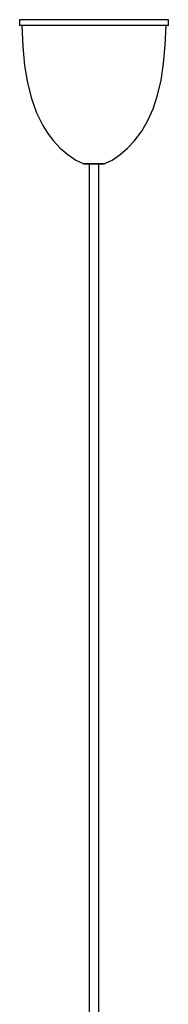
# Model space of a CAD drawing. Header units: millimetres. Extents: x -246 to 913, y -1624 to -26.
# Tile 10 of 11: x 659 to 735, y -1122 to -619. Entities that reach past the tile are written whole.
import ezdxf

# ---------------------------------------------------------------- set-up
doc = ezdxf.new("R2010")
doc.units = ezdxf.units.MM

msp = doc.modelspace()

# ---------------------------------------------------------------- linework, layer by layer
at = {"color": 7, "linetype": 'Continuous', "lineweight": 25}
for p, q in [((659.29, -619.25), (659.29, -622.25)), ((735.29, -619.25), (659.29, -619.25)), ((735.29, -622.25), (659.29, -622.25)), ((735.29, -622.25), (735.29, -619.25)), ((692.05, -692.75), (702.54, -692.75)), ((694.84, -692.75), (694.84, -1170.42)), ((699.74, -1170.42), (699.74, -692.75))]:
    msp.add_line(p, q, dxfattribs=at)
at = {"color": 8, "linetype": 'Continuous', "lineweight": 25}
msp.add_line((691.68, -692.68), (702.91, -692.68), dxfattribs=at)
at = {"color": 7, "linetype": 'Continuous', "lineweight": 25, "flags": 128}
for points in [[(660.37, -622.25), (660.89, -632.91), (661.84, -642.63), (663.29, -651.48), (665.29, -659.5), (667.88, -666.74), (671.12, -673.26), (673.7, -677.28), (676.67, -681.11), (680.05, -684.76), (683.84, -688.07), (687.99, -690.87), (691.79, -692.66)], [(702.82, -692.65), (706.58, -690.88), (710.72, -688.09), (714.5, -684.79), (717.89, -681.15), (721.69, -676.12), (724.87, -670.7), (727.52, -664.75), (729.81, -657.73), (731.58, -650.02), (732.88, -641.57), (733.74, -632.32), (734.22, -622.25)]]:
    msp.add_lwpolyline(points, dxfattribs=at)
at = {"color": 7, "linetype": 'Continuous', "lineweight": 25}
for centre, start, end in [((692.05, -691.75), 247.9575, 270), ((702.54, -691.75), 270, 292.0425)]:
    msp.add_arc(centre, 1, start, end, dxfattribs=at)

doc.saveas('drawing.dxf')
